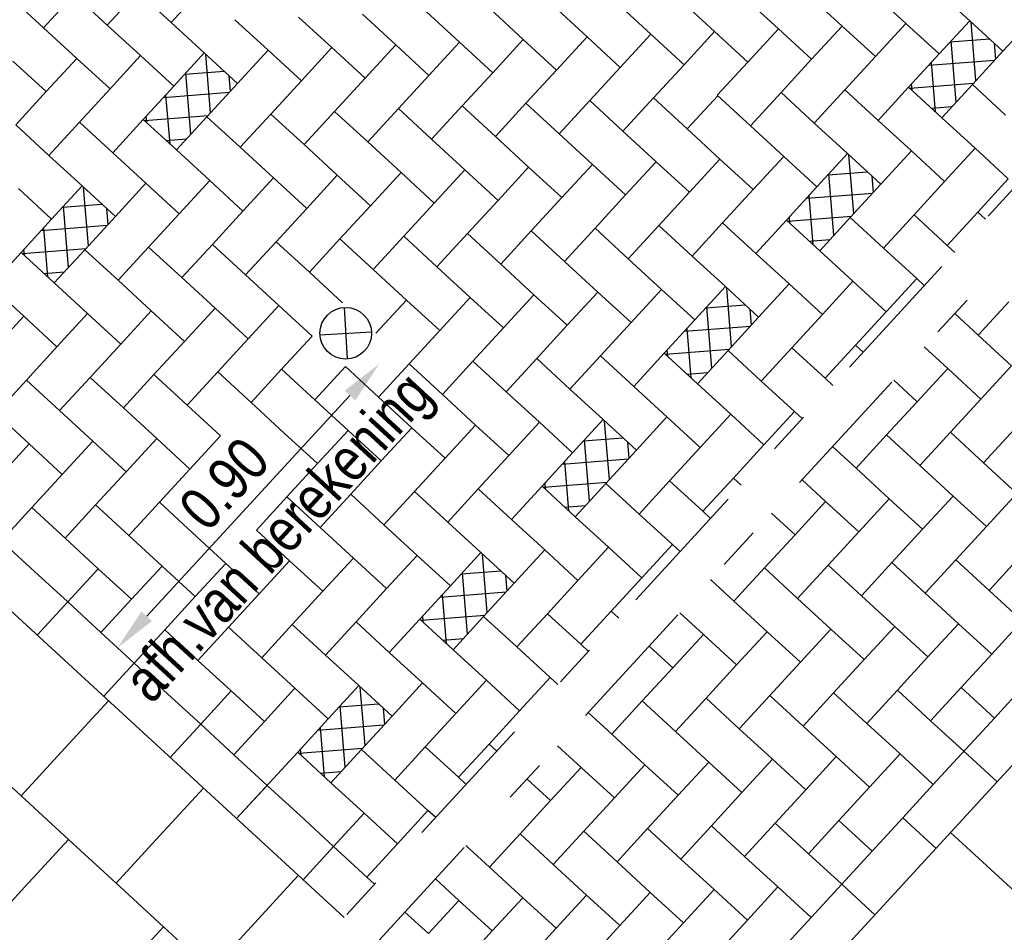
# Model space of a CAD drawing. Header units: metres. Extents: x 111546 to 149831, y 498798 to 507863.
# Tile 118 of 256: x 113048.57 to 113050.86, y 500893.15 to 500895.28. Entities that reach past the tile are written whole.
import ezdxf

# ---------------------------------------------------------------- set-up
doc = ezdxf.new("R2010")
doc.units = ezdxf.units.M
doc.linetypes.add('DASHDOT', pattern=[25.4, 12.7, -6.35, 0, -6.35])
for name, color, linetype in [('0-aanduiding', 3, 'Continuous'), ('0-grenslijn', 3, 'DASHDOT'), ('0-maatvoering', 3, 'Continuous'), ('3-arcering witte steen', 3, 'Continuous'), ('3-opsluiting', 2, 'Continuous'), ('3-steen', 3, 'Continuous'), ('3-tegels', 3, 'Continuous'), ('4-lichtmast', 4, 'Continuous')]:
    doc.layers.add(name, color=color, linetype=linetype)
doc.layers.add('0-hulplijn', color=6, linetype='Continuous', plot=False)
doc.styles.add('Stempel', font='arial.ttf')
doc.styles.add('Zaanstad', font='ARIALN.TTF')
doc.dimstyles.new('1-50', dxfattribs={"dimtxt": 0.1, "dimasz": 0.1, "dimexe": 0.05, "dimexo": 0.05, "dimgap": 0.025, "dimtad": 1, "dimzin": 0, "dimdsep": 46, "dimtxsty": 'Zaanstad', "dimcen": 0, "dimclrd": 256, "dimclre": 256, "dimclrt": 256, "dimadec": 0, "dimazin": 0, "dimtfac": 1, "dimtofl": 0, "dimtmove": 0, "dimatfit": 3, "dimfxl": 1, "dimtfill": 1, "dimtolj": 1, "dimtzin": 0, "dimlwd": -1, "dimlwe": -1, "dimarcsym": 0})

# ---------------------------------------------------------------- blocks, each defined once
blk = doc.blocks.new('*D652')
at = {"layer": '0-maatvoering', "transparency": 16777216}
for p, q in [((113053.2206, 500896.0211), (113053.6415, 500895.6343)), ((113050.4749, 500892.2629), (113053.537, 500895.5945)), ((113050.0233, 500892.5422), (113050.4441, 500892.1555))]:
    blk.add_line(p, q, dxfattribs=at)
for points in [[(113053.5247, 500895.6058), (113053.5492, 500895.5832), (113053.6046, 500895.6682)], [(113050.4627, 500892.2742), (113050.4872, 500892.2516), (113050.4073, 500892.1893)]]:
    blk.add_solid(points, dxfattribs=at)
at = {"layer": 'Defpoints', "color": 0, "transparency": 16777216}
for p in [(113053.1838, 500896.0549), (113053.6046, 500895.6682), (113049.9865, 500892.5761)]:
    blk.add_point(p, dxfattribs=at)
at = {"layer": '0-maatvoering', "transparency": 16777216, "insert": (113051.95, 500893.9802), "char_height": 0.1, "attachment_point": 5, "rotation": 47.4144, "style": 'Zaanstad', "bg_fill": 3, "box_fill_scale": 1.1, "bg_fill_color": 9, "bg_fill_true_color": 13158600, "bg_fill_transparency": 0}
blk.add_mtext('\\A1;4.73', dxfattribs=at)
blk = doc.blocks.new('*D657')
at = {"layer": '0-aanduiding', "transparency": 16777216}
blk.add_line((113048.8611, 500893.8888), (113049.3339, 500894.4017), dxfattribs=at)
for points in [[(113049.3217, 500894.413), (113049.3462, 500894.3904), (113049.4017, 500894.4752)], [(113048.8488, 500893.9001), (113048.8733, 500893.8775), (113048.7933, 500893.8153)]]:
    blk.add_solid(points, dxfattribs=at)
at = {"layer": 'Defpoints', "color": 0, "transparency": 16777216}
for p in [(113049.4017, 500894.4752), (113049.4017, 500894.4752), (113048.7933, 500893.8153)]:
    blk.add_point(p, dxfattribs=at)
at = {"layer": '0-aanduiding', "transparency": 16777216, "insert": (113049.0416, 500894.1968), "char_height": 0.1, "attachment_point": 5, "rotation": 47.3277, "style": 'Zaanstad', "bg_fill": 3, "box_fill_scale": 1.1, "bg_fill_color": 9, "bg_fill_true_color": 13158600, "bg_fill_transparency": 0}
blk.add_mtext('\\A1;0.90', dxfattribs=at)

msp = doc.modelspace()

# ---------------------------------------------------------------- linework, layer by layer
at = {"layer": '0-grenslijn', "ltscale": 0.025}
for p, q in [((113053.6951, 500897.9489), (113047.8599, 500891.5999)), ((113053.0809, 500897.139), (113047.9304, 500891.535))]:
    msp.add_line(p, q, dxfattribs=at)
at = {"layer": '0-maatvoering'}
for p, q in [((113049.3204, 500894.6067), (113049.3276, 500894.487)), ((113049.2641, 500894.5432), (113049.3839, 500894.5504))]:
    msp.add_line(p, q, dxfattribs=at)
at = {"layer": '3-arcering witte steen'}
for p, q in [((113050.7899, 500895.1342), (113050.7788, 500895.2704)), ((113050.7301, 500895.2242), (113050.8213, 500895.2313)), ((113050.7439, 500895.0842), (113050.7322, 500895.2265)), ((113050.836, 500895.1841), (113050.833, 500895.2206)), ((113049.0096, 500895.0592), (113048.9985, 500895.1953)), ((113050.6804, 500895.1701), (113050.8339, 500895.1821)), ((113050.6956, 500895.0619), (113050.6862, 500895.1764)), ((113048.9497, 500895.1491), (113049.041, 500895.1563)), ((113048.9636, 500895.0091), (113048.9519, 500895.1514)), ((113049.0557, 500895.109), (113049.0527, 500895.1455)), ((113050.6363, 500895.1165), (113050.7844, 500895.1281)), ((113050.6413, 500895.1118), (113050.6401, 500895.1266)), ((113048.9001, 500895.095), (113049.0536, 500895.107)), ((113048.9153, 500894.9868), (113048.9059, 500895.1014)), ((113050.6865, 500895.0704), (113050.7348, 500895.0741)), ((113048.856, 500895.0414), (113049.0041, 500895.0531)), ((113048.861, 500895.0367), (113048.8598, 500895.0515)), ((113048.9062, 500894.9953), (113048.9544, 500894.999)), ((113050.5057, 500894.825), (113050.4946, 500894.9611)), ((113050.4459, 500894.9149), (113050.5371, 500894.9221)), ((113050.4597, 500894.7749), (113050.448, 500894.9173)), ((113050.5518, 500894.8749), (113050.5488, 500894.9113)), ((113048.7254, 500894.7499), (113048.7143, 500894.8861)), ((113050.3962, 500894.8609), (113050.5497, 500894.8729)), ((113050.4114, 500894.7527), (113050.402, 500894.8672)), ((113048.6655, 500894.8399), (113048.7567, 500894.847)), ((113048.6794, 500894.6999), (113048.6677, 500894.8422)), ((113048.7715, 500894.7998), (113048.7685, 500894.8363)), ((113050.3521, 500894.8073), (113050.5002, 500894.8189)), ((113050.3571, 500894.8025), (113050.3559, 500894.8174)), ((113048.6159, 500894.7858), (113048.7694, 500894.7978)), ((113048.631, 500894.6776), (113048.6217, 500894.7921)), ((113050.4023, 500894.7611), (113050.4506, 500894.7649)), ((113048.5718, 500894.7322), (113048.7199, 500894.7438)), ((113048.5768, 500894.7275), (113048.5756, 500894.7423)), ((113048.622, 500894.6861), (113048.6702, 500894.6898)), ((113050.2215, 500894.5158), (113050.2104, 500894.6519)), ((113050.1617, 500894.6057), (113050.2529, 500894.6129)), ((113050.1755, 500894.4657), (113050.1638, 500894.608)), ((113050.2676, 500894.5656), (113050.2646, 500894.6021)), ((113050.112, 500894.5516), (113050.2655, 500894.5636)), ((113050.1272, 500894.4434), (113050.1178, 500894.558)), ((113050.0679, 500894.4981), (113050.216, 500894.5097)), ((113050.0729, 500894.4933), (113050.0717, 500894.5081)), ((113050.1181, 500894.4519), (113050.1664, 500894.4556)), ((113049.9373, 500894.2065), (113049.9262, 500894.3427)), ((113049.8774, 500894.2965), (113049.9687, 500894.3036)), ((113049.8913, 500894.1565), (113049.8796, 500894.2988)), ((113049.9834, 500894.2564), (113049.9804, 500894.2929)), ((113049.8278, 500894.2424), (113049.9813, 500894.2544)), ((113049.843, 500894.1342), (113049.8336, 500894.2487)), ((113049.7837, 500894.1888), (113049.9318, 500894.2004)), ((113049.7887, 500894.1841), (113049.7875, 500894.1989)), ((113049.8339, 500894.1427), (113049.8821, 500894.1464)), ((113049.6531, 500893.8973), (113049.642, 500894.0334)), ((113049.5932, 500893.9872), (113049.6844, 500893.9944)), ((113049.6071, 500893.8472), (113049.5954, 500893.9896)), ((113049.6992, 500893.9472), (113049.6962, 500893.9836)), ((113049.5436, 500893.9332), (113049.6971, 500893.9452)), ((113049.5587, 500893.825), (113049.5494, 500893.9395)), ((113049.4995, 500893.8796), (113049.6476, 500893.8912)), ((113049.5045, 500893.8748), (113049.5033, 500893.8897)), ((113049.5497, 500893.8334), (113049.5979, 500893.8372)), ((113049.3689, 500893.5881), (113049.3578, 500893.7242)), ((113049.309, 500893.678), (113049.4002, 500893.6852)), ((113049.3229, 500893.538), (113049.3112, 500893.6803)), ((113049.415, 500893.6379), (113049.4119, 500893.6744)), ((113049.2594, 500893.6239), (113049.4129, 500893.6359)), ((113049.2745, 500893.5157), (113049.2652, 500893.6303)), ((113049.2153, 500893.5704), (113049.3634, 500893.582)), ((113049.2203, 500893.5656), (113049.2191, 500893.5804)), ((113049.2655, 500893.5242), (113049.3137, 500893.5279))]:
    msp.add_line(p, q, dxfattribs=at)
at = {"layer": '3-opsluiting'}
for p, q in [((113053.0417, 500895.9003), (113050.291, 500892.9074)), ((113050.7308, 500893.386), (113050.9149, 500893.2168))]:
    msp.add_line(p, q, dxfattribs=at)
at = {"layer": '3-steen'}
for p, q in [((113050.182, 500895.2486), (113050.0274, 500895.3907)), ((113048.8405, 500895.3407), (113048.7694, 500895.2634)), ((113048.9178, 500895.2696), (113048.8405, 500895.3407)), ((113048.9888, 500895.3469), (113048.9178, 500895.2696)), ((113050.627, 500895.2674), (113050.5497, 500895.3384)), ((113050.7754, 500895.2736), (113050.6981, 500895.3447)), ((113048.6211, 500895.2571), (113048.5437, 500895.3282)), ((113048.6921, 500895.3344), (113048.6211, 500895.2571)), ((113048.7694, 500895.2634), (113048.6921, 500895.3344)), ((113050.3303, 500895.2549), (113050.253, 500895.3259)), ((113050.4787, 500895.2611), (113050.4014, 500895.3322)), ((113049.5885, 500895.2236), (113049.5112, 500895.2946)), ((113049.7369, 500895.2298), (113049.6596, 500895.3009)), ((113049.8852, 500895.2361), (113049.8079, 500895.3071)), ((113050.0336, 500895.2423), (113049.9563, 500895.3134)), ((113048.9951, 500895.1986), (113048.9178, 500895.2696)), ((113049.1434, 500895.2048), (113049.0661, 500895.2759)), ((113049.2918, 500895.2111), (113049.2145, 500895.2821)), ((113049.4402, 500895.2173), (113049.3629, 500895.2884)), ((113050.7754, 500895.2736), (113050.7044, 500895.1963)), ((113050.8527, 500895.2026), (113050.7754, 500895.2736)), ((113050.9238, 500895.2799), (113050.8527, 500895.2026)), ((113048.6984, 500895.186), (113048.6211, 500895.2571)), ((113048.8467, 500895.1923), (113048.7694, 500895.2634)), ((113050.182, 500895.2486), (113050.1109, 500895.1713)), ((113050.2593, 500895.1775), (113050.182, 500895.2486)), ((113050.3303, 500895.2549), (113050.2593, 500895.1775)), ((113050.4076, 500895.1838), (113050.3303, 500895.2549)), ((113050.4787, 500895.2611), (113050.4076, 500895.1838)), ((113050.556, 500895.1901), (113050.4787, 500895.2611)), ((113050.627, 500895.2674), (113050.556, 500895.1901)), ((113050.7044, 500895.1963), (113050.627, 500895.2674)), ((113049.5885, 500895.2236), (113049.5175, 500895.1463)), ((113049.6658, 500895.1525), (113049.5885, 500895.2236)), ((113049.7369, 500895.2298), (113049.6658, 500895.1525)), ((113049.8142, 500895.1588), (113049.7369, 500895.2298)), ((113049.8852, 500895.2361), (113049.8142, 500895.1588)), ((113049.9626, 500895.165), (113049.8852, 500895.2361)), ((113050.0336, 500895.2423), (113049.9626, 500895.165)), ((113050.1109, 500895.1713), (113050.0336, 500895.2423)), ((113049.1434, 500895.2048), (113049.0724, 500895.1275)), ((113049.2208, 500895.1338), (113049.1434, 500895.2048)), ((113049.2918, 500895.2111), (113049.2208, 500895.1338)), ((113049.3691, 500895.14), (113049.2918, 500895.2111)), ((113049.4402, 500895.2173), (113049.3691, 500895.14)), ((113049.5175, 500895.1463), (113049.4402, 500895.2173)), ((113050.8527, 500895.2026), (113050.7817, 500895.1253)), ((113048.6273, 500895.1087), (113048.55, 500895.1798)), ((113048.6984, 500895.186), (113048.6273, 500895.1087)), ((113048.7757, 500895.115), (113048.6984, 500895.186)), ((113048.8467, 500895.1923), (113048.7757, 500895.115)), ((113048.924, 500895.1212), (113048.8467, 500895.1923)), ((113048.9951, 500895.1986), (113048.924, 500895.1212)), ((113049.0724, 500895.1275), (113048.9951, 500895.1986)), ((113050.2593, 500895.1775), (113050.1882, 500895.1002)), ((113050.4076, 500895.1838), (113050.3366, 500895.1065)), ((113050.556, 500895.1901), (113050.4849, 500895.1128)), ((113050.7044, 500895.1963), (113050.6333, 500895.119)), ((113049.8142, 500895.1588), (113049.7431, 500895.0815)), ((113049.9626, 500895.165), (113049.8915, 500895.0877)), ((113050.1109, 500895.1713), (113050.0399, 500895.094)), ((113049.2208, 500895.1338), (113049.1497, 500895.0565)), ((113049.3691, 500895.14), (113049.2981, 500895.0627)), ((113049.5175, 500895.1463), (113049.4464, 500895.069)), ((113049.6658, 500895.1525), (113049.5948, 500895.0752)), ((113048.6273, 500895.1087), (113048.5563, 500895.0314)), ((113048.7757, 500895.115), (113048.7046, 500895.0377)), ((113048.924, 500895.1212), (113048.853, 500895.0439)), ((113049.0724, 500895.1275), (113049.0013, 500895.0502)), ((113050.4849, 500895.1128), (113050.4139, 500895.0354)), ((113050.5623, 500895.0417), (113050.4849, 500895.1128)), ((113050.6333, 500895.119), (113050.5623, 500895.0417)), ((113050.7106, 500895.048), (113050.6333, 500895.119)), ((113050.7817, 500895.1253), (113050.7106, 500895.048)), ((113050.859, 500895.0542), (113050.7817, 500895.1253)), ((113049.8915, 500895.0877), (113049.8204, 500895.0104)), ((113049.9688, 500895.0167), (113049.8915, 500895.0877)), ((113050.0399, 500895.094), (113049.9688, 500895.0167)), ((113050.1172, 500895.0229), (113050.0399, 500895.094)), ((113050.1893, 500895.0992), (113050.1183, 500895.0219)), ((113050.2655, 500895.0292), (113050.1882, 500895.1002)), ((113050.3366, 500895.1065), (113050.2655, 500895.0292)), ((113050.4139, 500895.0354), (113050.3366, 500895.1065)), ((113049.2981, 500895.0627), (113049.227, 500894.9854)), ((113049.3754, 500894.9917), (113049.2981, 500895.0627)), ((113049.4464, 500895.069), (113049.3754, 500894.9917)), ((113049.5237, 500894.9979), (113049.4464, 500895.069)), ((113049.5948, 500895.0752), (113049.5237, 500894.9979)), ((113049.6721, 500895.0042), (113049.5948, 500895.0752)), ((113049.7431, 500895.0815), (113049.6721, 500895.0042)), ((113049.8204, 500895.0104), (113049.7431, 500895.0815)), ((113048.853, 500895.0439), (113048.7819, 500894.9666)), ((113048.9303, 500894.9729), (113048.853, 500895.0439)), ((113049.0013, 500895.0502), (113048.9303, 500894.9729)), ((113049.0786, 500894.9791), (113049.0013, 500895.0502)), ((113049.1497, 500895.0565), (113049.0786, 500894.9791)), ((113049.227, 500894.9854), (113049.1497, 500895.0565)), ((113050.6396, 500894.9706), (113050.5623, 500895.0417)), ((113050.7879, 500894.9769), (113050.7106, 500895.048)), ((113048.6336, 500894.9604), (113048.5563, 500895.0314)), ((113048.7046, 500895.0377), (113048.6336, 500894.9604)), ((113048.7819, 500894.9666), (113048.7046, 500895.0377)), ((113050.0461, 500894.9456), (113049.9688, 500895.0167)), ((113050.1945, 500894.9519), (113050.1172, 500895.0229)), ((113050.3428, 500894.9581), (113050.2655, 500895.0292)), ((113050.4912, 500894.9644), (113050.4139, 500895.0354)), ((113049.601, 500894.9269), (113049.5237, 500894.9979)), ((113049.7494, 500894.9331), (113049.6721, 500895.0042)), ((113049.8978, 500894.9394), (113049.8204, 500895.0104)), ((113049.0076, 500894.9018), (113048.9303, 500894.9729)), ((113049.156, 500894.9081), (113049.0786, 500894.9791)), ((113049.3043, 500894.9143), (113049.227, 500894.9854)), ((113049.4527, 500894.9206), (113049.3754, 500894.9917)), ((113050.6396, 500894.9706), (113050.5685, 500894.8933)), ((113050.7169, 500894.8996), (113050.6396, 500894.9706)), ((113050.7879, 500894.9769), (113050.7169, 500894.8996)), ((113050.8652, 500894.9058), (113050.7879, 500894.9769)), ((113048.7109, 500894.8893), (113048.6336, 500894.9604)), ((113048.8592, 500894.8956), (113048.7819, 500894.9666)), ((113050.1945, 500894.9519), (113050.1234, 500894.8746)), ((113050.2718, 500894.8808), (113050.1945, 500894.9519)), ((113050.3428, 500894.9581), (113050.2718, 500894.8808)), ((113050.4201, 500894.8871), (113050.3428, 500894.9581)), ((113050.4912, 500894.9644), (113050.4201, 500894.8871)), ((113050.5685, 500894.8933), (113050.4912, 500894.9644)), ((113049.601, 500894.9269), (113049.53, 500894.8495)), ((113049.6783, 500894.8558), (113049.601, 500894.9269)), ((113049.7494, 500894.9331), (113049.6783, 500894.8558)), ((113049.8267, 500894.8621), (113049.7494, 500894.9331)), ((113049.8978, 500894.9394), (113049.8267, 500894.8621)), ((113049.9751, 500894.8683), (113049.8978, 500894.9394)), ((113050.0461, 500894.9456), (113049.9751, 500894.8683)), ((113050.0461, 500894.9456), (113050.1234, 500894.8746)), ((113049.0076, 500894.9018), (113048.9365, 500894.8245)), ((113049.0849, 500894.8308), (113049.0076, 500894.9018)), ((113049.156, 500894.9081), (113049.0849, 500894.8308)), ((113049.2333, 500894.837), (113049.156, 500894.9081)), ((113049.3043, 500894.9143), (113049.2333, 500894.837)), ((113049.3816, 500894.8433), (113049.3043, 500894.9143)), ((113049.4527, 500894.9206), (113049.3816, 500894.8433)), ((113049.53, 500894.8495), (113049.4527, 500894.9206)), ((113050.8652, 500894.9058), (113050.7942, 500894.8285)), ((113048.6398, 500894.812), (113048.5625, 500894.8831)), ((113048.7109, 500894.8893), (113048.6398, 500894.812)), ((113048.7882, 500894.8183), (113048.7109, 500894.8893)), ((113048.8592, 500894.8956), (113048.7882, 500894.8183)), ((113048.9365, 500894.8245), (113048.8592, 500894.8956)), ((113050.2718, 500894.8808), (113050.2007, 500894.8035)), ((113050.4201, 500894.8871), (113050.3491, 500894.8098)), ((113050.5685, 500894.8933), (113050.4975, 500894.816)), ((113050.7169, 500894.8996), (113050.6458, 500894.8223)), ((113049.6783, 500894.8558), (113049.6073, 500894.7785)), ((113049.8267, 500894.8621), (113049.7557, 500894.7848)), ((113049.9751, 500894.8683), (113049.904, 500894.791)), ((113050.1234, 500894.8746), (113050.0524, 500894.7973)), ((113049.2333, 500894.837), (113049.1622, 500894.7597)), ((113049.3816, 500894.8433), (113049.3106, 500894.766)), ((113049.53, 500894.8495), (113049.4589, 500894.7722)), ((113048.6398, 500894.812), (113048.5688, 500894.7347)), ((113048.7882, 500894.8183), (113048.7171, 500894.741)), ((113048.9365, 500894.8245), (113048.8655, 500894.7472)), ((113049.0849, 500894.8308), (113049.0138, 500894.7535)), ((113050.4975, 500894.816), (113050.4264, 500894.7387)), ((113050.5748, 500894.745), (113050.4975, 500894.816)), ((113050.6458, 500894.8223), (113050.5748, 500894.745)), ((113050.7231, 500894.7512), (113050.6458, 500894.8223)), ((113050.7942, 500894.8285), (113050.7231, 500894.7512)), ((113050.8121, 500894.812), (113050.7942, 500894.8285)), ((113049.904, 500894.791), (113049.833, 500894.7137)), ((113049.9813, 500894.72), (113049.904, 500894.791)), ((113050.0524, 500894.7973), (113049.9813, 500894.72)), ((113050.1297, 500894.7262), (113050.0524, 500894.7973)), ((113050.2007, 500894.8035), (113050.1297, 500894.7262)), ((113050.278, 500894.7325), (113050.2007, 500894.8035)), ((113050.3491, 500894.8098), (113050.278, 500894.7325)), ((113050.4264, 500894.7387), (113050.3491, 500894.8098)), ((113049.3106, 500894.766), (113049.2395, 500894.6887)), ((113049.3879, 500894.6949), (113049.3106, 500894.766)), ((113049.4589, 500894.7722), (113049.3879, 500894.6949)), ((113049.5362, 500894.7012), (113049.4589, 500894.7722)), ((113049.6073, 500894.7785), (113049.5362, 500894.7012)), ((113049.6846, 500894.7074), (113049.6073, 500894.7785)), ((113049.7557, 500894.7848), (113049.6846, 500894.7074)), ((113049.833, 500894.7137), (113049.7557, 500894.7848)), ((113048.8655, 500894.7472), (113048.7944, 500894.6699)), ((113048.9428, 500894.6762), (113048.8655, 500894.7472)), ((113049.0138, 500894.7535), (113048.9428, 500894.6762)), ((113049.0912, 500894.6824), (113049.0138, 500894.7535)), ((113049.1622, 500894.7597), (113049.0912, 500894.6824)), ((113049.2395, 500894.6887), (113049.1622, 500894.7597)), ((113050.6521, 500894.6739), (113050.5748, 500894.745)), ((113050.7411, 500894.7347), (113050.7231, 500894.7512)), ((113048.5688, 500894.7347), (113048.4977, 500894.6574)), ((113048.6461, 500894.6637), (113048.5688, 500894.7347)), ((113048.7171, 500894.741), (113048.6461, 500894.6637)), ((113048.7944, 500894.6699), (113048.7171, 500894.741)), ((113050.0586, 500894.6489), (113049.9813, 500894.72)), ((113050.207, 500894.6552), (113050.1297, 500894.7262)), ((113050.3553, 500894.6614), (113050.278, 500894.7325)), ((113050.5037, 500894.6677), (113050.4264, 500894.7387)), ((113049.6135, 500894.6301), (113049.5362, 500894.7012)), ((113049.7619, 500894.6364), (113049.6846, 500894.7074)), ((113049.9103, 500894.6426), (113049.833, 500894.7137)), ((113049.0201, 500894.6051), (113048.9428, 500894.6762)), ((113049.1685, 500894.6114), (113049.0912, 500894.6824)), ((113049.3168, 500894.6176), (113049.2395, 500894.6887)), ((113049.4652, 500894.6239), (113049.3879, 500894.6949)), ((113050.6521, 500894.6739), (113050.581, 500894.5966)), ((113050.67, 500894.6574), (113050.6521, 500894.6739)), ((113048.575, 500894.5863), (113048.4977, 500894.6574)), ((113048.7234, 500894.5926), (113048.6461, 500894.6637)), ((113048.8717, 500894.5989), (113048.7944, 500894.6699)), ((113050.207, 500894.6552), (113050.1359, 500894.5778)), ((113050.2843, 500894.5841), (113050.207, 500894.6552)), ((113050.3553, 500894.6614), (113050.2843, 500894.5841)), ((113050.4327, 500894.5904), (113050.3553, 500894.6614)), ((113050.5037, 500894.6677), (113050.4327, 500894.5904)), ((113050.581, 500894.5966), (113050.5037, 500894.6677)), ((113049.6135, 500894.6301), (113049.5425, 500894.5528)), ((113049.6909, 500894.5591), (113049.6135, 500894.6301)), ((113049.7619, 500894.6364), (113049.6909, 500894.5591)), ((113049.8392, 500894.5653), (113049.7619, 500894.6364)), ((113049.9103, 500894.6426), (113049.8392, 500894.5653)), ((113049.9876, 500894.5716), (113049.9103, 500894.6426)), ((113050.0586, 500894.6489), (113049.9876, 500894.5716)), ((113050.1359, 500894.5778), (113050.0586, 500894.6489)), ((113049.0201, 500894.6051), (113048.9491, 500894.5278)), ((113049.0974, 500894.5341), (113049.0201, 500894.6051)), ((113049.1685, 500894.6114), (113049.0974, 500894.5341)), ((113049.2458, 500894.5403), (113049.1685, 500894.6114)), ((113049.4652, 500894.6239), (113049.3941, 500894.5466)), ((113049.5425, 500894.5528), (113049.4652, 500894.6239)), ((113050.8663, 500894.6196), (113050.7953, 500894.5423)), ((113048.575, 500894.5863), (113048.504, 500894.509)), ((113048.6523, 500894.5153), (113048.575, 500894.5863)), ((113048.7234, 500894.5926), (113048.6523, 500894.5153)), ((113048.8007, 500894.5216), (113048.7234, 500894.5926)), ((113048.8717, 500894.5989), (113048.8007, 500894.5216)), ((113048.9491, 500894.5278), (113048.8717, 500894.5989)), ((113050.2843, 500894.5841), (113050.2132, 500894.5068)), ((113050.4327, 500894.5904), (113050.3616, 500894.5131)), ((113050.581, 500894.5966), (113050.51, 500894.5193)), ((113050.7953, 500894.5423), (113050.7406, 500894.5926)), ((113049.6909, 500894.5591), (113049.6198, 500894.4818)), ((113049.8392, 500894.5653), (113049.7682, 500894.488)), ((113049.9876, 500894.5716), (113049.9165, 500894.4943)), ((113050.1359, 500894.5778), (113050.0649, 500894.5005)), ((113049.2458, 500894.5403), (113049.1747, 500894.463)), ((113049.5425, 500894.5528), (113049.4714, 500894.4755)), ((113050.8726, 500894.4712), (113050.7953, 500894.5423)), ((113048.6523, 500894.5153), (113048.5813, 500894.438)), ((113048.8007, 500894.5216), (113048.7296, 500894.4442)), ((113048.9491, 500894.5278), (113048.878, 500894.4505)), ((113049.0974, 500894.5341), (113049.0264, 500894.4568)), ((113050.3616, 500894.5131), (113050.2906, 500894.4357)), ((113050.4389, 500894.442), (113050.3616, 500894.5131)), ((113050.51, 500894.5193), (113050.4389, 500894.442)), ((113050.5279, 500894.5028), (113050.51, 500894.5193)), ((113050.7242, 500894.465), (113050.6695, 500894.5153)), ((113049.9165, 500894.4943), (113049.8455, 500894.417)), ((113049.9938, 500894.4232), (113049.9165, 500894.4943)), ((113050.0649, 500894.5005), (113049.9938, 500894.4232)), ((113050.1422, 500894.4295), (113050.0649, 500894.5005)), ((113050.2132, 500894.5068), (113050.1422, 500894.4295)), ((113050.2906, 500894.4357), (113050.2132, 500894.5068)), ((113049.3231, 500894.4693), (113049.252, 500894.392)), ((113049.4004, 500894.3982), (113049.3231, 500894.4693)), ((113049.4714, 500894.4755), (113049.4004, 500894.3982)), ((113049.5487, 500894.4045), (113049.4714, 500894.4755)), ((113049.6198, 500894.4818), (113049.5487, 500894.4045)), ((113049.6971, 500894.4107), (113049.6198, 500894.4818)), ((113049.7682, 500894.488), (113049.6971, 500894.4107)), ((113049.8455, 500894.417), (113049.7682, 500894.488)), ((113050.8726, 500894.4712), (113050.8015, 500894.3939)), ((113048.7296, 500894.4442), (113048.6586, 500894.3669)), ((113048.8069, 500894.3732), (113048.7296, 500894.4442)), ((113048.878, 500894.4505), (113048.8069, 500894.3732)), ((113048.9553, 500894.3794), (113048.878, 500894.4505)), ((113049.0264, 500894.4568), (113048.9553, 500894.3794)), ((113049.1037, 500894.3857), (113049.0264, 500894.4568)), ((113049.1747, 500894.463), (113049.1037, 500894.3857)), ((113049.252, 500894.392), (113049.1747, 500894.463)), ((113050.7242, 500894.465), (113050.6532, 500894.3877)), ((113050.8015, 500894.3939), (113050.7242, 500894.465)), ((113048.5813, 500894.438), (113048.5102, 500894.3607)), ((113048.6586, 500894.3669), (113048.5813, 500894.438)), ((113050.0711, 500894.3522), (113049.9938, 500894.4232)), ((113050.2195, 500894.3584), (113050.1422, 500894.4295)), ((113050.3679, 500894.3647), (113050.2906, 500894.4357)), ((113050.4569, 500894.4255), (113050.4389, 500894.442)), ((113050.6532, 500894.3877), (113050.5985, 500894.438)), ((113049.4777, 500894.3272), (113049.4004, 500894.3982)), ((113049.6261, 500894.3334), (113049.5487, 500894.4045)), ((113049.7744, 500894.3397), (113049.6971, 500894.4107)), ((113049.9228, 500894.3459), (113049.8455, 500894.417)), ((113049.0326, 500894.3084), (113048.9553, 500894.3794)), ((113049.181, 500894.3146), (113049.1037, 500894.3857)), ((113049.3293, 500894.3209), (113049.252, 500894.392)), ((113050.6532, 500894.3877), (113050.5821, 500894.3104)), ((113050.8015, 500894.3939), (113050.7305, 500894.3166)), ((113048.5875, 500894.2896), (113048.5102, 500894.3607)), ((113048.7359, 500894.2959), (113048.6586, 500894.3669)), ((113048.8843, 500894.3021), (113048.8069, 500894.3732)), ((113050.0711, 500894.3522), (113050.0001, 500894.2749)), ((113050.1484, 500894.2811), (113050.0711, 500894.3522)), ((113050.2195, 500894.3584), (113050.1484, 500894.2811)), ((113050.2968, 500894.2874), (113050.2195, 500894.3584)), ((113050.3679, 500894.3647), (113050.2968, 500894.2874)), ((113050.3858, 500894.3482), (113050.3679, 500894.3647)), ((113049.6261, 500894.3334), (113049.555, 500894.2561)), ((113049.7034, 500894.2624), (113049.6261, 500894.3334)), ((113049.7744, 500894.3397), (113049.7034, 500894.2624)), ((113049.8517, 500894.2686), (113049.7744, 500894.3397)), ((113049.9228, 500894.3459), (113049.8517, 500894.2686)), ((113050.0001, 500894.2749), (113049.9228, 500894.3459)), ((113049.0326, 500894.3084), (113048.9616, 500894.2311)), ((113049.2583, 500894.2436), (113049.181, 500894.3146)), ((113049.3293, 500894.3209), (113049.2583, 500894.2436)), ((113049.4066, 500894.2499), (113049.3293, 500894.3209)), ((113049.4777, 500894.3272), (113049.4066, 500894.2499)), ((113049.555, 500894.2561), (113049.4777, 500894.3272)), ((113050.5821, 500894.3104), (113050.5111, 500894.2331)), ((113050.6594, 500894.2393), (113050.5821, 500894.3104)), ((113050.7305, 500894.3166), (113050.6594, 500894.2393)), ((113050.8078, 500894.2456), (113050.7305, 500894.3166)), ((113050.8789, 500894.3229), (113050.8078, 500894.2456)), ((113048.5875, 500894.2896), (113048.5165, 500894.2123)), ((113048.6648, 500894.2186), (113048.5875, 500894.2896)), ((113048.7359, 500894.2959), (113048.6648, 500894.2186)), ((113048.8132, 500894.2248), (113048.7359, 500894.2959)), ((113048.8843, 500894.3021), (113048.8132, 500894.2248)), ((113048.9616, 500894.2311), (113048.8843, 500894.3021)), ((113050.2968, 500894.2874), (113050.2258, 500894.2101)), ((113050.5111, 500894.2331), (113050.4564, 500894.2834)), ((113049.7034, 500894.2624), (113049.6323, 500894.1851)), ((113049.8517, 500894.2686), (113049.7807, 500894.1913)), ((113050.0001, 500894.2749), (113049.929, 500894.1976)), ((113050.1484, 500894.2811), (113050.0774, 500894.2038)), ((113049.2583, 500894.2436), (113049.1872, 500894.1663)), ((113049.4066, 500894.2499), (113049.3356, 500894.1725)), ((113049.555, 500894.2561), (113049.484, 500894.1788)), ((113050.7368, 500894.1683), (113050.6594, 500894.2393)), ((113050.8851, 500894.1745), (113050.8078, 500894.2456)), ((113048.6648, 500894.2186), (113048.5938, 500894.1413)), ((113048.8132, 500894.2248), (113048.7421, 500894.1475)), ((113048.9616, 500894.2311), (113048.8905, 500894.1538)), ((113050.5884, 500894.162), (113050.5111, 500894.2331)), ((113048.2198, 500894.1998), (113049.32, 500893.1886)), ((113049.929, 500894.1976), (113049.858, 500894.1203)), ((113050.0063, 500894.1265), (113049.929, 500894.1976)), ((113050.0774, 500894.2038), (113050.0063, 500894.1265)), ((113050.1547, 500894.1328), (113050.0774, 500894.2038)), ((113050.2258, 500894.2101), (113050.1547, 500894.1328)), ((113050.2437, 500894.1936), (113050.2258, 500894.2101)), ((113050.44, 500894.1557), (113050.3853, 500894.2061)), ((113049.3356, 500894.1725), (113049.2645, 500894.0952)), ((113049.4129, 500894.1015), (113049.3356, 500894.1725)), ((113049.484, 500894.1788), (113049.4129, 500894.1015)), ((113049.5613, 500894.1077), (113049.484, 500894.1788)), ((113049.6323, 500894.1851), (113049.5613, 500894.1077)), ((113049.7096, 500894.114), (113049.6323, 500894.1851)), ((113049.7807, 500894.1913), (113049.7096, 500894.114)), ((113049.858, 500894.1203), (113049.7807, 500894.1913)), ((113050.8851, 500894.1745), (113050.8141, 500894.0972)), ((113048.7421, 500894.1475), (113048.6711, 500894.0702)), ((113048.8195, 500894.0765), (113048.7421, 500894.1475)), ((113048.8905, 500894.1538), (113048.8195, 500894.0765)), ((113048.9678, 500894.0827), (113048.8905, 500894.1538)), ((113049.1872, 500894.1663), (113049.1162, 500894.089)), ((113049.2645, 500894.0952), (113049.1872, 500894.1663)), ((113050.44, 500894.1557), (113050.369, 500894.0784)), ((113050.5173, 500894.0847), (113050.44, 500894.1557)), ((113050.5884, 500894.162), (113050.5173, 500894.0847)), ((113050.6657, 500894.091), (113050.5884, 500894.162)), ((113050.7368, 500894.1683), (113050.6657, 500894.091)), ((113050.8141, 500894.0972), (113050.7368, 500894.1683)), ((113048.5938, 500894.1413), (113048.4517, 500893.9867)), ((113048.6711, 500894.0702), (113048.5938, 500894.1413)), ((113050.0837, 500894.0555), (113050.0063, 500894.1265)), ((113050.1727, 500894.1163), (113050.1547, 500894.1328)), ((113050.369, 500894.0784), (113050.3142, 500894.1287)), ((113049.4902, 500894.0304), (113049.4129, 500894.1015)), ((113049.6386, 500894.0367), (113049.5613, 500894.1077)), ((113049.7869, 500894.0429), (113049.7096, 500894.114)), ((113049.9353, 500894.0492), (113049.858, 500894.1203)), ((113049.0451, 500894.0117), (113048.9678, 500894.0827)), ((113049.1935, 500894.0179), (113049.1162, 500894.089)), ((113049.3418, 500894.0242), (113049.2645, 500894.0952)), ((113050.369, 500894.0784), (113050.2979, 500894.0011)), ((113050.5173, 500894.0847), (113050.4463, 500894.0074)), ((113050.6657, 500894.091), (113050.5946, 500894.0136)), ((113050.8141, 500894.0972), (113050.743, 500894.0199)), ((113048.6, 500893.9929), (113048.5227, 500894.064)), ((113048.7484, 500893.9992), (113048.6711, 500894.0702)), ((113048.8968, 500894.0054), (113048.8195, 500894.0765)), ((113050.0837, 500894.0555), (113050.0126, 500893.9782)), ((113050.1016, 500894.039), (113050.0837, 500894.0555)), ((113049.6386, 500894.0367), (113049.5675, 500893.9594)), ((113049.7159, 500893.9656), (113049.6386, 500894.0367)), ((113049.7869, 500894.0429), (113049.7159, 500893.9656)), ((113049.8642, 500893.9719), (113049.7869, 500894.0429)), ((113049.9353, 500894.0492), (113049.8642, 500893.9719)), ((113050.0126, 500893.9782), (113049.9353, 500894.0492)), ((113049.0451, 500894.0117), (113048.9741, 500893.9344)), ((113049.1224, 500893.9406), (113049.0451, 500894.0117)), ((113049.1935, 500894.0179), (113049.1224, 500893.9406)), ((113049.2708, 500893.9469), (113049.1935, 500894.0179)), ((113049.3418, 500894.0242), (113049.2708, 500893.9469)), ((113049.4192, 500893.9531), (113049.3418, 500894.0242)), ((113049.4902, 500894.0304), (113049.4192, 500893.9531)), ((113049.5675, 500893.9594), (113049.4902, 500894.0304)), ((113050.5946, 500894.0136), (113050.5236, 500893.9363)), ((113050.672, 500893.9426), (113050.5946, 500894.0136)), ((113050.743, 500894.0199), (113050.672, 500893.9426)), ((113050.8203, 500893.9488), (113050.743, 500894.0199)), ((113050.8914, 500894.0262), (113050.8203, 500893.9488)), ((113048.6774, 500893.9219), (113048.6, 500893.9929)), ((113048.7484, 500893.9992), (113048.6774, 500893.9219)), ((113048.8257, 500893.9281), (113048.7484, 500893.9992)), ((113048.8968, 500894.0054), (113048.8257, 500893.9281)), ((113048.9741, 500893.9344), (113048.8968, 500894.0054)), ((113050.2979, 500894.0011), (113050.2269, 500893.9238)), ((113050.3752, 500893.9301), (113050.2979, 500894.0011)), ((113050.4463, 500894.0074), (113050.3752, 500893.9301)), ((113050.5236, 500893.9363), (113050.4463, 500894.0074)), ((113049.7159, 500893.9656), (113049.6448, 500893.8883)), ((113049.8642, 500893.9719), (113049.7932, 500893.8946)), ((113050.0126, 500893.9782), (113049.9415, 500893.9008)), ((113050.2269, 500893.9238), (113050.1721, 500893.9741)), ((113049.1224, 500893.9406), (113049.0514, 500893.8633)), ((113049.2708, 500893.9469), (113049.1997, 500893.8696)), ((113049.4192, 500893.9531), (113049.3481, 500893.8758)), ((113049.5675, 500893.9594), (113049.4965, 500893.8821)), ((113050.7493, 500893.8715), (113050.672, 500893.9426)), ((113050.8976, 500893.8778), (113050.8203, 500893.9488)), ((113048.6774, 500893.9219), (113048.6063, 500893.8445)), ((113048.7547, 500893.8508), (113048.6774, 500893.9219)), ((113048.8257, 500893.9281), (113048.7547, 500893.8508)), ((113048.9741, 500893.9344), (113048.903, 500893.8571)), ((113050.3042, 500893.8528), (113050.2269, 500893.9238)), ((113050.4525, 500893.859), (113050.3752, 500893.9301)), ((113050.6009, 500893.8653), (113050.5236, 500893.9363)), ((113049.7932, 500893.8946), (113049.7221, 500893.8173)), ((113049.8705, 500893.8235), (113049.7932, 500893.8946)), ((113049.9415, 500893.9008), (113049.8705, 500893.8235)), ((113049.9595, 500893.8843), (113049.9415, 500893.9008)), ((113050.1558, 500893.8465), (113050.1011, 500893.8968)), ((113049.3481, 500893.8758), (113049.277, 500893.7985)), ((113049.4254, 500893.8048), (113049.3481, 500893.8758)), ((113049.4965, 500893.8821), (113049.4254, 500893.8048)), ((113049.5738, 500893.811), (113049.4965, 500893.8821)), ((113049.6448, 500893.8883), (113049.5738, 500893.811)), ((113049.7221, 500893.8173), (113049.6448, 500893.8883)), ((113050.7493, 500893.8715), (113050.6782, 500893.7942)), ((113050.8266, 500893.8005), (113050.7493, 500893.8715)), ((113050.8976, 500893.8778), (113050.8266, 500893.8005)), ((113048.832, 500893.7797), (113048.7547, 500893.8508)), ((113048.903, 500893.8571), (113048.7609, 500893.7024)), ((113048.9803, 500893.786), (113048.903, 500893.8571)), ((113049.0514, 500893.8633), (113048.9803, 500893.786)), ((113049.1287, 500893.7923), (113049.0514, 500893.8633)), ((113049.1997, 500893.8696), (113049.1287, 500893.7923)), ((113049.277, 500893.7985), (113049.1997, 500893.8696)), ((113050.3042, 500893.8528), (113050.2331, 500893.7755)), ((113050.3815, 500893.7817), (113050.3042, 500893.8528)), ((113050.4525, 500893.859), (113050.3815, 500893.7817)), ((113050.5299, 500893.788), (113050.4525, 500893.859)), ((113050.6009, 500893.8653), (113050.5299, 500893.788)), ((113050.6782, 500893.7942), (113050.6009, 500893.8653)), ((113050.1558, 500893.8465), (113050.0848, 500893.7692)), ((113050.2331, 500893.7755), (113050.1558, 500893.8465)), ((113049.5027, 500893.7337), (113049.4254, 500893.8048)), ((113049.6511, 500893.74), (113049.5738, 500893.811)), ((113049.7994, 500893.7462), (113049.7221, 500893.8173)), ((113049.8884, 500893.807), (113049.8705, 500893.8235)), ((113050.0848, 500893.7692), (113050.03, 500893.8195)), ((113048.832, 500893.7797), (113048.7609, 500893.7024)), ((113048.9093, 500893.7087), (113048.832, 500893.7797)), ((113049.0576, 500893.715), (113048.9803, 500893.786)), ((113049.206, 500893.7212), (113049.1287, 500893.7923)), ((113049.3544, 500893.7275), (113049.277, 500893.7985)), ((113050.3815, 500893.7817), (113050.3104, 500893.7044)), ((113050.5299, 500893.788), (113050.4588, 500893.7107)), ((113050.6782, 500893.7942), (113050.6072, 500893.7169)), ((113050.8266, 500893.8005), (113050.7555, 500893.7232)), ((113050.0848, 500893.7692), (113050.0137, 500893.6919)), ((113050.2331, 500893.7755), (113050.1621, 500893.6982)), ((113049.5027, 500893.7337), (113049.4317, 500893.6564)), ((113049.58, 500893.6627), (113049.5027, 500893.7337)), ((113049.6511, 500893.74), (113049.58, 500893.6627)), ((113049.7284, 500893.6689), (113049.6511, 500893.74)), ((113049.7994, 500893.7462), (113049.7284, 500893.6689)), ((113049.8174, 500893.7297), (113049.7994, 500893.7462)), ((113049.0576, 500893.715), (113048.9866, 500893.6376)), ((113049.1349, 500893.6439), (113049.0576, 500893.715)), ((113049.206, 500893.7212), (113049.1349, 500893.6439)), ((113049.2833, 500893.6502), (113049.206, 500893.7212)), ((113049.3544, 500893.7275), (113049.2833, 500893.6502)), ((113049.4317, 500893.6564), (113049.3544, 500893.7275)), ((113050.6072, 500893.7169), (113050.5361, 500893.6396)), ((113050.6845, 500893.6459), (113050.6072, 500893.7169)), ((113050.7555, 500893.7232), (113050.6845, 500893.6459)), ((113050.8328, 500893.6521), (113050.7555, 500893.7232)), ((113050.9039, 500893.7294), (113050.8328, 500893.6521)), ((113048.9866, 500893.6376), (113048.9093, 500893.7087)), ((113050.0137, 500893.6919), (113049.9427, 500893.6146)), ((113050.091, 500893.6208), (113050.0137, 500893.6919)), ((113050.1621, 500893.6982), (113050.091, 500893.6208)), ((113050.2394, 500893.6271), (113050.1621, 500893.6982)), ((113050.3104, 500893.7044), (113050.2394, 500893.6271)), ((113050.3877, 500893.6334), (113050.3104, 500893.7044)), ((113050.4588, 500893.7107), (113050.3877, 500893.6334)), ((113050.5361, 500893.6396), (113050.4588, 500893.7107)), ((113049.7284, 500893.6689), (113049.6573, 500893.5916)), ((113049.9427, 500893.6146), (113049.8879, 500893.6649)), ((113049.1349, 500893.6439), (113049.0639, 500893.5666)), ((113049.2833, 500893.6502), (113049.2123, 500893.5728)), ((113049.4317, 500893.6564), (113049.3606, 500893.5791)), ((113049.58, 500893.6627), (113049.509, 500893.5854)), ((113050.7618, 500893.5748), (113050.6845, 500893.6459)), ((113050.8328, 500893.6521), (113050.6907, 500893.4975)), ((113048.9866, 500893.6376), (113048.9155, 500893.5603)), ((113049.0639, 500893.5666), (113048.9866, 500893.6376)), ((113050.1683, 500893.5498), (113050.091, 500893.6208)), ((113050.3167, 500893.5561), (113050.2394, 500893.6271)), ((113050.4651, 500893.5623), (113050.3877, 500893.6334)), ((113050.6134, 500893.5686), (113050.5361, 500893.6396)), ((113050.02, 500893.5435), (113049.9427, 500893.6146)), ((113049.3606, 500893.5791), (113049.2896, 500893.5018)), ((113049.4379, 500893.508), (113049.3606, 500893.5791)), ((113049.509, 500893.5854), (113049.4379, 500893.508)), ((113049.5863, 500893.5143), (113049.509, 500893.5854)), ((113049.6573, 500893.5916), (113049.5863, 500893.5143)), ((113049.6753, 500893.5751), (113049.6573, 500893.5916)), ((113049.8716, 500893.5373), (113049.8169, 500893.5876)), ((113050.8391, 500893.5038), (113050.7618, 500893.5748)), ((113049.1412, 500893.4955), (113049.0639, 500893.5666)), ((113049.2123, 500893.5728), (113049.0701, 500893.4182)), ((113049.2896, 500893.5018), (113049.2123, 500893.5728)), ((113050.3167, 500893.5561), (113050.2456, 500893.4787)), ((113050.394, 500893.485), (113050.3167, 500893.5561)), ((113050.4651, 500893.5623), (113050.394, 500893.485)), ((113050.5424, 500893.4913), (113050.4651, 500893.5623)), ((113050.6134, 500893.5686), (113050.5424, 500893.4913)), ((113050.6907, 500893.4975), (113050.6134, 500893.5686)), ((113049.8716, 500893.5373), (113049.8006, 500893.46)), ((113049.9489, 500893.4662), (113049.8716, 500893.5373)), ((113050.02, 500893.5435), (113049.9489, 500893.4662)), ((113050.0973, 500893.4725), (113050.02, 500893.5435)), ((113050.1683, 500893.5498), (113050.0973, 500893.4725)), ((113050.2456, 500893.4787), (113050.1683, 500893.5498)), ((113049.5152, 500893.437), (113049.4379, 500893.508)), ((113049.6042, 500893.4978), (113049.5863, 500893.5143)), ((113049.8006, 500893.46), (113049.7458, 500893.5103)), ((113049.1412, 500893.4955), (113049.0701, 500893.4182)), ((113049.2185, 500893.4245), (113049.1412, 500893.4955)), ((113049.3669, 500893.4307), (113049.2896, 500893.5018)), ((113050.394, 500893.485), (113050.3229, 500893.4077)), ((113050.5424, 500893.4913), (113050.4713, 500893.4139)), ((113050.6907, 500893.4975), (113050.6197, 500893.4202)), ((113049.8006, 500893.46), (113049.7295, 500893.3827)), ((113049.9489, 500893.4662), (113049.8779, 500893.3889)), ((113050.0973, 500893.4725), (113050.0262, 500893.3952)), ((113050.2456, 500893.4787), (113050.1746, 500893.4014)), ((113049.5152, 500893.437), (113049.4442, 500893.3597)), ((113049.5332, 500893.4205), (113049.5152, 500893.437)), ((113049.2958, 500893.3534), (113049.2185, 500893.4245)), ((113049.3669, 500893.4307), (113049.2958, 500893.3534)), ((113049.4442, 500893.3597), (113049.3669, 500893.4307)), ((113050.4713, 500893.4139), (113050.4003, 500893.3366)), ((113050.5486, 500893.3429), (113050.4713, 500893.4139)), ((113050.6197, 500893.4202), (113050.5486, 500893.3429)), ((113050.697, 500893.3491), (113050.6197, 500893.4202)), ((113050.0262, 500893.3952), (113049.9552, 500893.3179)), ((113050.1035, 500893.3241), (113050.0262, 500893.3952)), ((113050.1746, 500893.4014), (113050.1035, 500893.3241)), ((113050.2519, 500893.3304), (113050.1746, 500893.4014)), ((113050.3229, 500893.4077), (113050.2519, 500893.3304)), ((113050.4003, 500893.3366), (113050.3229, 500893.4077)), ((113049.7295, 500893.3827), (113049.6585, 500893.3054)), ((113049.8068, 500893.3116), (113049.7295, 500893.3827)), ((113049.8779, 500893.3889), (113049.8068, 500893.3116)), ((113049.9552, 500893.3179), (113049.8779, 500893.3889)), ((113049.2958, 500893.3534), (113049.2248, 500893.2761)), ((113049.3731, 500893.2824), (113049.2958, 500893.3534)), ((113049.4442, 500893.3597), (113049.3731, 500893.2824)), ((113049.6585, 500893.3054), (113049.6037, 500893.3557)), ((113050.1808, 500893.2531), (113050.1035, 500893.3241)), ((113050.3292, 500893.2593), (113050.2519, 500893.3304)), ((113050.4776, 500893.2656), (113050.4003, 500893.3366)), ((113050.5486, 500893.3429), (113050.4065, 500893.1883)), ((113049.7358, 500893.2343), (113049.6585, 500893.3054)), ((113049.8841, 500893.2406), (113049.8068, 500893.3116)), ((113050.0325, 500893.2468), (113049.9552, 500893.3179)), ((113049.3911, 500893.2659), (113049.3731, 500893.2824)), ((113049.5874, 500893.2281), (113049.5327, 500893.2784)), ((113050.1808, 500893.2531), (113050.1098, 500893.1758)), ((113050.2582, 500893.182), (113050.1808, 500893.2531)), ((113050.3292, 500893.2593), (113050.2582, 500893.182)), ((113050.4065, 500893.1883), (113050.3292, 500893.2593)), ((113050.5549, 500893.1945), (113050.4776, 500893.2656)), ((113049.7358, 500893.2343), (113049.6647, 500893.157)), ((113049.8131, 500893.1633), (113049.7358, 500893.2343)), ((113049.8841, 500893.2406), (113049.8131, 500893.1633)), ((113049.9614, 500893.1695), (113049.8841, 500893.2406)), ((113050.0325, 500893.2468), (113049.9614, 500893.1695)), ((113050.1098, 500893.1758), (113050.0325, 500893.2468)), ((113049.5874, 500893.2281), (113049.5163, 500893.1507)), ((113049.6647, 500893.157), (113049.5874, 500893.2281)), ((113049.5163, 500893.1507), (113049.4616, 500893.201)), ((113050.4065, 500893.1883), (113050.3355, 500893.111)), ((113049.8131, 500893.1633), (113049.742, 500893.0859)), ((113049.9614, 500893.1695), (113049.8904, 500893.0922)), ((113050.1098, 500893.1758), (113050.0387, 500893.0985)), ((113050.2582, 500893.182), (113050.1871, 500893.1047)), ((113049.6647, 500893.157), (113049.5937, 500893.0797))]:
    msp.add_line(p, q, dxfattribs=at)
at = {"layer": '3-tegels'}
for p, q in [((113048.6705, 500893.5818), (113048.772, 500893.6923)), ((113048.569, 500893.4714), (113048.6705, 500893.5818)), ((113048.4585, 500893.5729), (113048.569, 500893.4714)), ((113048.8913, 500893.3788), (113048.9928, 500893.4893)), ((113048.569, 500893.4714), (113048.6794, 500893.3699)), ((113048.5779, 500893.2595), (113048.6794, 500893.3699)), ((113048.6794, 500893.3699), (113048.7898, 500893.2684)), ((113048.7898, 500893.2684), (113048.8913, 500893.3788)), ((113049.1122, 500893.1758), (113049.2137, 500893.2863)), ((113048.4764, 500893.149), (113048.5779, 500893.2595)), ((113048.7898, 500893.2684), (113048.9003, 500893.1669)), ((113048.7988, 500893.0565), (113048.9003, 500893.1669)), ((113048.9003, 500893.1669), (113049.117, 500892.9677)), ((113049.0107, 500893.0654), (113049.1122, 500893.1758))]:
    msp.add_line(p, q, dxfattribs=at)
at = {"layer": '4-lichtmast'}
msp.add_circle((113049.324, 500894.5468), 0.06, dxfattribs=at)

# ---------------------------------------------------------------- texts
at = {"layer": '0-hulplijn', "ltscale": 0.01, "insert": (113068.4754, 500974.5479, 0), "char_height": 31.10468, "attachment_point": 1, "rotation": 317.5845, "style": 'Stempel'}
msp.add_mtext_dynamic_manual_height_columns('Details', width=145.978115, gutter_width=4860.1057, heights=[0], dxfattribs=at)

# ---------------------------------------------------------------- next in the draw order: dimensions: what is measured, and where the dimension line sits
at = {"layer": '0-aanduiding'}
dim = msp.add_aligned_dim(p1=(113048.7933, 500893.8153), p2=(113049.4017, 500894.4752), distance=0, dimstyle='1-50', dxfattribs=at)
dim.commit()
dim.dimension.update_dxf_attribs({"geometry": '*D657', "text_midpoint": (113049.0416, 500894.1968)})
at = {"layer": '0-maatvoering'}
dim = msp.add_aligned_dim(p1=(113049.9865, 500892.5761), p2=(113053.1838, 500896.0549), distance=-0.5716, dimstyle='1-50', dxfattribs=at)
dim.commit()
dim.dimension.update_dxf_attribs({"geometry": '*D652', "text_midpoint": (113051.95, 500893.9802)})

# ---------------------------------------------------------------- next in the draw order: texts
at = {"layer": '0-maatvoering', "style": 'Zaanstad'}
msp.add_text('afh.van berekening', height=0.1, rotation=47.4144, dxfattribs=at).set_placement((113048.8718, 500893.682))

doc.saveas('drawing.dxf')
